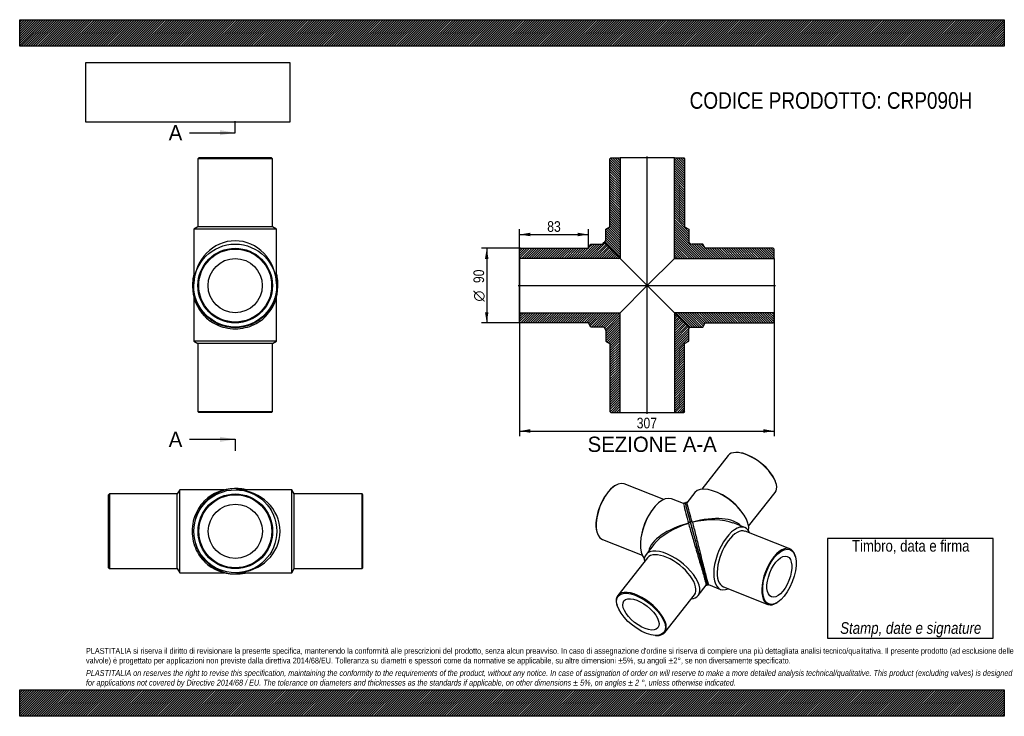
# Model space of a CAD drawing. Header units: millimetres. Extents: x 0 to 1188, y 0 to 840.
import ezdxf
from ezdxf.enums import TextEntityAlignment as Align
from ezdxf.lldxf.tags import DXFTag

# ---------------------------------------------------------------- set-up
doc = ezdxf.new("R2010")
doc.units = ezdxf.units.MM
doc.header["$LTSCALE"] = 4
for name, color, linetype in [('CRP090H', 7, 'Continuous'), ('CRP090H_MIR', 7, 'Continuous'), ('Default', 7, 'Continuous'), ('DV4_Default', 7, 'Continuous')]:
    doc.layers.add(name, color=color, linetype=linetype)
doc.styles.add('SEACAD_Arial_Narrow', font='ARIALN.TTF')
doc.styles.add('SEACAD_Solid_Edge_ANSI', font='seans.ttf')
doc.styles.add('SEACAD_Solid_Edge_ANSI1_Symbols', font='semeca1.ttf')
tags = doc.linetypes.add('CENTER2', pattern=[28.575, 19.05, -3.175, 3.175, -3.175]).pattern_tags.tags
tags[10:11] = [DXFTag(74, 4), DXFTag(75, 0), DXFTag(340, '0'), DXFTag(46, 0.0), DXFTag(50, 0.0), DXFTag(44, 0.0), DXFTag(45, 0.0)]
tags[8:9] = [DXFTag(74, 4), DXFTag(75, 0), DXFTag(340, '0'), DXFTag(46, 0.0), DXFTag(50, 0.0), DXFTag(44, 0.0), DXFTag(45, 0.0)]
tags[6:7] = [DXFTag(74, 4), DXFTag(75, 0), DXFTag(340, '0'), DXFTag(46, 0.0), DXFTag(50, 0.0), DXFTag(44, 0.0), DXFTag(45, 0.0)]
tags[4:5] = [DXFTag(74, 4), DXFTag(75, 0), DXFTag(340, '0'), DXFTag(46, 0.0), DXFTag(50, 0.0), DXFTag(44, 0.0), DXFTag(45, 0.0)]
doc.dimstyles.new('Plastitalia', dxfattribs={"dimtxt": 12.8, "dimasz": 12.8, "dimexe": 6.4, "dimexo": 0, "dimgap": 3.2, "dimtad": 1, "dimdec": 0, "dimtxsty": 'SEACAD_Arial_Narrow', "dimblk1": '_SE_FILLED', "dimblk2": '_SE_FILLED', "dimsah": 1, "dimcen": 6.4, "dimadec": 0, "dimazin": 0, "dimtfac": 0.7, "dimtdec": 1, "dimtmove": 0, "dimatfit": 3, "dimfxl": 1, "dimtolj": 1, "dimarcsym": 0})
picture_1 = doc.add_image_def('image1.jpg', size_in_pixel=(4302, 1260))

# ---------------------------------------------------------------- blocks, each defined once
blk = doc.blocks.new('SE')
at = {"layer": 'CRP090H', "color": 7, "linetype": 'Continuous'}
for p, q in [((210, 506.1), (210, 452.4)), ((310, 452.4), (310, 506.1)), ((310, 452.4), (210, 452.4)), ((210, 452.4), (215, 449.4)), ((305, 449.4), (310, 452.4)), ((305, 449.4), (215, 449.4)), ((215, 449.4), (215, 367.4)), ((305, 367.4), (305, 449.4)), ((215, 367.4), (305, 367.4)), ((215, 367.4), (216, 366.4)), ((304, 366.4), (216, 366.4)), ((304, 366.4), (305, 367.4))]:
    blk.add_line(p, q, dxfattribs=at)
for start, end in [(179.9998, 224.2468), (316.0319, 0.0001)]:
    blk.add_arc((260, 518.4), 51.5, start, end, dxfattribs=at)
for centre, major_axis, start_param, end_param in [((210, 518.4), (1.5, 0), 3.010207, 3.141023), ((310, 518.4), (-1.5, 0), 3.142161, 3.299561)]:
    blk.add_ellipse(centre, major_axis=major_axis, ratio=0.707107, start_param=start_param, end_param=end_param, dxfattribs=at)
for points in [[(208.6, 520.5), (208.6, 519.8), (208.6, 519.2), (208.5, 518.4)], [(311.5, 518.4), (311.5, 519.2), (311.5, 519.9), (311.5, 520.6)]]:
    blk.add_open_spline(points, degree=3, dxfattribs=at)
blk.add_open_spline([(223.2, 482.4), (224.7, 480.8), (226.4, 479.3), (230.9, 475.8), (234, 473.9), (240.6, 470.8), (244.3, 469.5), (251.9, 467.8), (256, 467.3), (264.1, 467.3), (268.1, 467.8), (275.8, 469.5), (279.5, 470.8), (286.1, 473.9), (289.1, 475.8), (293.7, 479.3), (295.5, 480.9), (297.1, 482.6)], degree=3, knots=[0.2696295, 0.2696295, 0.2696295, 0.2696295, 0.3125, 0.3125, 0.375, 0.375, 0.4375, 0.4375, 0.5, 0.5, 0.5625, 0.5625, 0.625, 0.625, 0.6875, 0.6875, 0.7320746, 0.7320746, 0.7320746, 0.7320746], dxfattribs=at)
at = {"layer": 'CRP090H_MIR', "color": 7, "linetype": 'Continuous'}
for p, q in [((216, 673.4), (215, 672.4)), ((305, 672.4), (215, 672.4)), ((215, 672.4), (215, 590.4)), ((304, 673.4), (216, 673.4)), ((305, 672.4), (304, 673.4)), ((305, 590.4), (305, 672.4)), ((215, 590.4), (210, 587.4)), ((310, 587.4), (210, 587.4)), ((210, 587.4), (210, 523.7)), ((305, 590.4), (215, 590.4)), ((310, 587.4), (305, 590.4)), ((310, 523.7), (310, 587.4)), ((210.1, 521.6), (210.1, 521.6)), ((210.1, 521.6), (210.1, 521.5)), ((310, 521.6), (310, 521.6)), ((310, 521.5), (310, 521.6))]:
    blk.add_line(p, q, dxfattribs=at)
for radius in [50, 45, 44, 32.7]:
    blk.add_circle((260, 519.4), radius, dxfattribs=at)
for centre, radius, start, end in [((259.6, 523.5), 49.5, 179.7737, 182.1334), ((260.5, 523.5), 49.5, 357.8668, 0.2255), ((260, 520.5), 51.5, 180.0013, 359.9987)]:
    blk.add_arc(centre, radius, start, end, dxfattribs=at)
for centre, major_axis, ratio, start_param, end_param in [((260, 519.4), (0, -54), 0.925926, 1.611594, 4.671591), ((210, 520.5), (1.5, 0), 0.707107, 1.541946, 3.142164), ((310, 520.5), (-1.5, 0), 0.707107, 3.141021, 4.741239)]:
    blk.add_ellipse(centre, major_axis=major_axis, ratio=ratio, start_param=start_param, end_param=end_param, dxfattribs=at)
for points, knots in [([(210, 533.1), (209.8, 531.9), (208.9, 527.7), (208.6, 523.8), (208.5, 520.5)], [0.91071476, 0.91071476, 0.91071476, 0.91071476, 0.93547315, 1, 1, 1, 1]), ([(311.5, 520.5), (311.5, 522.3), (311.4, 525.6), (310.8, 529.9), (310.2, 532.5), (310.1, 533.1)], [0, 0, 0, 0, 0.03425524, 0.07575885, 0.08901641, 0.08901641, 0.08901641, 0.08901641])]:
    blk.add_open_spline(points, degree=3, knots=knots, dxfattribs=at)
blk = doc.blocks.new('SE1')
at = {"layer": 'CRP090H', "color": 7, "linetype": 'Continuous'}
for p, q in [((108.2, 268.1), (107.2, 267.1)), ((107.2, 179.1), (107.2, 267.1)), ((108.2, 268.1), (108.2, 178.1)), ((190.2, 268.1), (108.2, 268.1)), ((193.2, 273.1), (190.2, 268.1)), ((190.2, 178.1), (190.2, 268.1)), ((193.2, 173.1), (193.2, 273.1)), ((246.8, 273.1), (193.2, 273.1)), ((107.2, 179.1), (108.2, 178.1)), ((108.2, 178.1), (190.2, 178.1)), ((190.2, 178.1), (193.2, 173.1)), ((193.2, 173.1), (246.8, 173.1))]:
    blk.add_line(p, q, dxfattribs=at)
for start, end in [(89.9998, 134.2468), (226.0319, 270.0001)]:
    blk.add_arc((259.1, 223.1), 51.5, start, end, dxfattribs=at)
for centre, major_axis, start_param, end_param in [((259.1, 273.1), (0, -1.5), 3.010207, 3.141023), ((259.1, 173.1), (0, 1.5), 3.142161, 3.299561)]:
    blk.add_ellipse(centre, major_axis=major_axis, ratio=0.707107, start_param=start_param, end_param=end_param, dxfattribs=at)
for points in [[(261.3, 274.6), (260.6, 274.6), (259.9, 274.6), (259.1, 274.6)], [(259.1, 171.6), (259.9, 171.7), (260.6, 171.7), (261.3, 171.7)]]:
    blk.add_open_spline(points, degree=3, dxfattribs=at)
blk.add_open_spline([(223.2, 260), (221.6, 258.5), (220.1, 256.8), (216.6, 252.2), (214.7, 249.2), (211.6, 242.6), (210.3, 238.9), (208.5, 231.3), (208.1, 227.2), (208.1, 219.1), (208.5, 215.1), (210.3, 207.4), (211.5, 203.7), (214.7, 197.1), (216.6, 194.1), (220.1, 189.5), (221.7, 187.7), (223.4, 186.1)], degree=3, knots=[0.2696295, 0.2696295, 0.2696295, 0.2696295, 0.3125, 0.3125, 0.375, 0.375, 0.4375, 0.4375, 0.5, 0.5, 0.5625, 0.5625, 0.625, 0.625, 0.6875, 0.6875, 0.7320746, 0.7320746, 0.7320746, 0.7320746], dxfattribs=at)
at = {"layer": 'CRP090H_MIR', "color": 7, "linetype": 'Continuous'}
for p, q in [((262.3, 273.1), (262.2, 273.1)), ((262.4, 273.1), (262.3, 273.1)), ((328.2, 273.1), (264.4, 273.1)), ((328.2, 173.1), (328.2, 273.1)), ((331.2, 268.1), (328.2, 273.1)), ((331.2, 178.1), (331.2, 268.1)), ((413.2, 268.1), (331.2, 268.1)), ((413.2, 178.1), (413.2, 268.1)), ((414.2, 267.1), (413.2, 268.1)), ((414.2, 179.1), (414.2, 267.1)), ((413.2, 178.1), (414.2, 179.1)), ((262.2, 173.2), (262.3, 173.2)), ((262.3, 173.2), (262.4, 173.2)), ((264.4, 173.1), (328.2, 173.1)), ((328.2, 173.1), (331.2, 178.1)), ((331.2, 178.1), (413.2, 178.1))]:
    blk.add_line(p, q, dxfattribs=at)
for radius in [50, 45, 44, 32.7]:
    blk.add_circle((260.2, 223.1), radius, dxfattribs=at)
for centre, radius, start, end in [((261.3, 223.1), 51.5, 90.0013, 269.9987), ((264.2, 223.6), 49.5, 89.7737, 92.1334), ((264.2, 222.7), 49.5, 267.8668, 270.2255)]:
    blk.add_arc(centre, radius, start, end, dxfattribs=at)
for centre, major_axis, ratio, start_param, end_param in [((261.3, 273.1), (0, -1.5), 0.707107, 1.541946, 3.142164), ((260.2, 223.1), (-54, 0), 0.925926, 1.611594, 4.671591), ((261.3, 173.1), (0, 1.5), 0.707107, 3.141021, 4.741239)]:
    blk.add_ellipse(centre, major_axis=major_axis, ratio=ratio, start_param=start_param, end_param=end_param, dxfattribs=at)
for points, knots in [([(273.8, 273.1), (272.6, 273.4), (268.4, 274.3), (264.6, 274.6), (261.3, 274.6)], [0.91071476, 0.91071476, 0.91071476, 0.91071476, 0.93547315, 1, 1, 1, 1]), ([(261.3, 171.6), (263, 171.7), (266.4, 171.8), (270.6, 172.4), (273.2, 173), (273.8, 173.1)], [0, 0, 0, 0, 0.03425524, 0.07575885, 0.08901641, 0.08901641, 0.08901641, 0.08901641])]:
    blk.add_open_spline(points, degree=3, knots=knots, dxfattribs=at)
blk = doc.blocks.new('SE2')
at = {"layer": 'CRP090H', "color": 7, "linetype": 'Continuous'}
for p, q in [((718.5, 278.3), (717.8, 277.8)), ((777.2, 261.5), (729.3, 280.2)), ((800.9, 256.5), (786.4, 262.2)), ((762.1, 247.3), (761.1, 245.8)), ((807, 232.8), (807, 232.7)), ((696.2, 222.7), (696.5, 221.9)), ((749.8, 216.9), (749.5, 215.1)), ((703, 213.2), (751, 194.4)), ((765.1, 207.2), (755.7, 195.2)), ((757.6, 191.1), (721.8, 145.8)), ((818.5, 145.7), (828.2, 158)), ((778.3, 101.1), (814.1, 146.5)), ((720.5, 135.1), (720.7, 134.2)), ((767.3, 97.5), (768.1, 97.4))]:
    blk.add_line(p, q, dxfattribs=at)
for centre, radius, start, end in [((1326.4, 378.2), 539.4, 193.0348, 195.6314), ((4571.6, 1241), 3895, 194.6447, 194.9921), ((29500.9, 7982.3), 29719.6, 195.11362, 195.20222), ((5500.2, 1446.7), 4844.9, 195.2409, 195.3692), ((489.3, 72.1), 351.2, 14.4817, 15.1812)]:
    blk.add_arc(centre, radius, start, end, dxfattribs=at)
for centre, major_axis, ratio, start_param, end_param in [((716.1, 246.7), (-13.1, -33.5), 0.47604, 3.141593, 6.283185), ((715.5, 247), (12.8, 32.8), 0.47604, 0.571993, 2.569599), ((771.8, 224.9), (-14.6, -37.2), 0.47604, 3.141593, 6.061157), ((769.9, 225.7), (-13.1, -33.5), 0.47604, 4.266394, 5.158384), ((816.4, 207.5), (8.5, -31.4), 0.001558, 3.140438, 4.142502), ((816.4, 207.5), (57.3, 13.3), 0.456086, 1.629097, 2.953074), ((816.4, 207.5), (56.2, 17.4), 0.456121, 1.596264, 2.555221), ((808.1, 233.1), (1.16, 0.31), 0.671516, 0.002303, 3.172746), ((816.4, 207.5), (-8.5, 31.4), 0.001558, 1.000909, 3.142747), ((787.1, 170.4), (31.4, -24.8), 0.473626, 0, 3.592619), ((785.8, 168.8), (28.3, -22.3), 0.473626, 0, 3.141593), ((750, 123.4), (-28.3, 22.3), 0.473626, 0, 0.567788), ((750, 123.4), (-28.3, 22.3), 0.473626, 2.573805, 6.283185), ((787.1, 170.4), (31.4, -24.8), 0.473626, 5.832158, 6.283185)]:
    blk.add_ellipse(centre, major_axis=major_axis, ratio=ratio, start_param=start_param, end_param=end_param, dxfattribs=at)
for major_axis in [(27.6, -21.8), (20.5, -16.2)]:
    blk.add_ellipse((749.6, 122.9), major_axis=major_axis, ratio=0.473626, dxfattribs=at)
for points, degree, knots in [([(803.2, 256.2), (803.1, 256.3), (803.1, 256.4), (803, 256.7), (802.8, 256.9), (802.6, 257), (802.5, 257.1), (802.3, 257.1), (802.1, 257.2), (801.7, 257.2), (801.4, 257.1), (801.1, 256.9), (801, 256.6), (800.9, 256.5), (800.9, 256.5)], 3, [0.0952359, 0.0952359, 0.0952359, 0.0952359, 0.3690203, 0.5388614, 0.6812741, 0.7127623, 0.74245, 0.7727516, 0.8062347, 0.8447098, 0.9012017, 0.9396932, 0.9825553, 1, 1, 1, 1]), ([(807, 232.7), (808.2, 228.2), (809.6, 223.1), (812, 215), (812.8, 212.2), (814.5, 206.4), (815.4, 203.4), (817.2, 197.3), (818.1, 194.2), (819.9, 188), (820.9, 184.9), (822.7, 178.8), (823.5, 175.9), (825.1, 170.4), (825.8, 168), (826.9, 163.8), (827.4, 162), (828, 159.5), (828.2, 158.7), (828.2, 158.1), (828.2, 158), (828.2, 157.9)], 3, [0, 0, 0, 0, 0.125, 0.125, 0.1875, 0.1875, 0.25, 0.25, 0.3125, 0.3125, 0.375, 0.375, 0.4375, 0.4375, 0.5, 0.5, 0.5625, 0.5625, 0.625, 0.625, 0.6531958, 0.6531958, 0.6531958, 0.6531958]), ([(821.3, 189), (821.9, 186.8), (822.5, 184.7), (823.1, 182.6), (823.6, 180.5), (824.2, 178.5), (824.7, 176.7), (825.2, 174.8), (825.6, 173.1)], 2, [0, 0, 0, 0.25, 0.25, 0.5, 0.5, 0.75, 0.75, 1, 1, 1]), ([(828.2, 157.9), (828.3, 157.9), (828.5, 157.9), (828.8, 158.1), (829, 158.2), (829.2, 158.4), (829.3, 158.6), (829.4, 158.8), (829.4, 159), (829.4, 159.3), (829.4, 159.5), (829.3, 159.7)], 3, [0, 0, 0, 0, 0.054975, 0.094715, 0.12964, 0.163727, 0.200132, 0.313854, 0.43783, 0.636859, 1, 1, 1, 1])]:
    blk.add_open_spline(points, degree=degree, knots=knots, dxfattribs=at)
at = {"layer": 'CRP090H_MIR', "color": 7, "linetype": 'Continuous'}
for p, q in [((854.9, 314.4), (822.9, 273.9)), ((865.9, 318.1), (865, 318.1)), ((912.7, 280.5), (912.5, 281.3)), ((814.7, 269.9), (805, 257.6)), ((844.3, 268.6), (842.7, 269.4)), ((879.4, 229.3), (911.4, 269.8)), ((870.5, 247.4), (869.4, 248.9)), ((811.6, 234), (811.6, 233.9)), ((874.8, 227.6), (860.8, 233.1)), ((929.1, 202), (875.4, 223.1)), ((935.8, 192.5), (935.6, 193.3)), ((831.1, 158.8), (845.7, 153.1)), ((849.1, 156), (902.8, 135)), ((913.6, 137), (914.3, 137.4))]:
    blk.add_line(p, q, dxfattribs=at)
for centre, radius, start, end in [((4673.1, 1268.6), 4000.2, 194.6625, 194.9979), ((-505.9, -123.2), 1365, 15.173, 16.1989), ((29505.2, 7983.5), 29724.1, 195.11362, 195.20221), ((5508.6, 1449), 4853.7, 195.2411, 195.3691), ((913.2, 184.6), 87.5, 194.5631, 196.3574), ((913.2, 184.6), 87.5, 196.3574, 196.7092)]:
    blk.add_arc(centre, radius, start, end, dxfattribs=at)
for centre, major_axis, ratio, start_param, end_param in [((883.2, 292.1), (28.3, -22.3), 0.473626, 0, 3.141593), ((883.6, 292.7), (-27.6, 21.8), 0.473626, 3.70938, 5.715398), ((846.1, 245.1), (31.4, -24.8), 0.473626, 0.217543, 3.141593), ((847.4, 246.8), (28.3, -22.3), 0.473626, 1.111309, 2.030283), ((816.4, 207.5), (-56.2, -17.4), 0.456121, 3.329598, 4.656261), ((816.4, 207.5), (-57.3, -13.3), 0.456086, 3.727827, 4.689093), ((810.4, 233.7), (1.16, 0.31), 0.671516, -0.026547, 3.143896), ((860.3, 190.3), (14.6, 37.2), 0.47604, 0, 3.592619), ((862.2, 189.5), (13.1, 33.5), 0.47604, 0, 3.141593), ((860.3, 190.3), (14.6, 37.2), 0.47604, 5.832158, 6.283185), ((916, 168.5), (-13.1, -33.5), 0.47604, 2.569599, 6.283185), ((916, 168.5), (-13.1, -33.5), 0.47604, 0, 0.571993)]:
    blk.add_ellipse(centre, major_axis=major_axis, ratio=ratio, start_param=start_param, end_param=end_param, dxfattribs=at)
for major_axis in [(12.8, 32.8), (9.5, 24.4)]:
    blk.add_ellipse((916.6, 168.3), major_axis=major_axis, ratio=0.47604, dxfattribs=at)
for points, knots in [([(805, 257.6), (805, 257.6), (804.8, 257.7), (804.6, 257.8), (804.2, 257.8), (803.9, 257.8), (803.6, 257.6), (803.4, 257.4), (803.3, 257.3), (803.2, 257.1), (803.1, 256.9), (803.1, 256.6), (803.1, 256.3), (803.2, 256.2), (803.2, 256.2)], [0, 0, 0, 0, 0.020772, 0.069027, 0.111984, 0.173766, 0.216677, 0.253884, 0.287643, 0.321023, 0.356653, 0.601906, 0.918515, 1, 1, 1, 1]), ([(811.6, 233.9), (812.9, 229.4), (814.2, 224.4), (816.3, 216.2), (817, 213.3), (818.4, 207.5), (819.2, 204.4), (820.7, 198.3), (821.5, 195.1), (823, 188.8), (823.8, 185.7), (825.3, 179.5), (826.1, 176.6), (827.5, 171.1), (828.1, 168.6), (829.3, 164.4), (829.8, 162.7), (830.5, 160.2), (830.8, 159.4), (831.1, 158.9), (831.1, 158.8), (831.2, 158.7)], [0, 0, 0, 0, 0.125, 0.125, 0.1875, 0.1875, 0.25, 0.25, 0.3125, 0.3125, 0.375, 0.375, 0.4375, 0.4375, 0.5, 0.5, 0.5625, 0.5625, 0.625, 0.625, 0.6525337, 0.6525337, 0.6525337, 0.6525337]), ([(821.3, 189), (822.1, 186.1), (822.9, 183.2), (824.3, 177.9), (825, 175.4), (825.6, 173.1)], [0, 0, 0, 0, 0.5, 0.5, 1, 1, 1, 1]), ([(829.3, 159.8), (829.3, 159.8), (829.4, 159.5), (829.5, 159.3), (829.6, 159.1), (829.6, 159), (829.8, 158.9), (829.9, 158.8), (830, 158.7), (830.3, 158.6), (830.5, 158.5), (830.8, 158.6), (831.1, 158.7), (831.2, 158.7), (831.2, 158.8)], [0, 0, 0, 0, 0.025166, 0.535887, 0.65236, 0.745635, 0.782729, 0.814848, 0.844093, 0.873426, 0.907374, 0.954492, 0.982867, 1, 1, 1, 1])]:
    blk.add_open_spline(points, degree=3, knots=knots, dxfattribs=at)
blk = doc.blocks.new('SE4')
at = {"color": 7, "linetype": 'Continuous', "style": 'SEACAD_Solid_Edge_ANSI'}
blk.add_text('A', height=18.4, dxfattribs=at).set_placement((179.8, 712.9), align=Align.TOP_LEFT)
blk = doc.blocks.new('SE5')
at = {"color": 7, "linetype": 'Continuous', "style": 'SEACAD_Solid_Edge_ANSI'}
blk.add_text('A', height=18.4, dxfattribs=at).set_placement((179.8, 343.2), align=Align.TOP_LEFT)
blk = doc.blocks.new('SEANNOT_GROUP')
at = {"linetype": 'Continuous'}
blk.add_hatch(color=7, dxfattribs=at).paths.add_polyline_path([(241.6, 700.6), (260, 703.7), (241.6, 706.8)])
at = {"color": 7, "linetype": 'Continuous'}
blk.add_lwpolyline([(204.8, 703.7), (260, 703.7)], dxfattribs=at)
blk = doc.blocks.new('SEANNOT_GROUP1')
at = {"linetype": 'Continuous'}
blk.add_hatch(color=7, dxfattribs=at).paths.add_polyline_path([(241.6, 330.9), (260, 334), (241.6, 337.1)])
at = {"color": 7, "linetype": 'Continuous'}
blk.add_lwpolyline([(204.8, 334), (260, 334)], dxfattribs=at)
blk = doc.blocks.new('SE3')
at = {"layer": 'Default', "color": 7, "linetype": 'CENTER2'}
for p, q in [((260, 703.7), (260, 717.5)), ((260, 334), (260, 320.2))]:
    blk.add_line(p, q, dxfattribs=at)
at = {"layer": 'Default', "color": 7, "linetype": 'CENTER2', "const_width": 0.0001}
blk.add_lwpolyline([(260, 703.7), (260, 334)], dxfattribs=at)
at = {"layer": 'Default'}
for name in ['SE4', 'SEANNOT_GROUP', 'SE5', 'SEANNOT_GROUP1']:
    blk.add_blockref(name, (0, 0), dxfattribs=at)
blk = doc.blocks.new('SE6')
at = {"layer": 'CRP090H', "linetype": 'Continuous'}
h = blk.add_hatch(dxfattribs=at)
h.set_pattern_fill('LINE', scale=0.62992, angle=45, style=0)
edge = h.paths.add_edge_path()
edge.add_line((686.2, 564.4), (604.2, 564.4))
edge.add_line((604.2, 564.4), (603.2, 563.4))
edge.add_line((603.2, 563.4), (603.2, 552.1))
edge.add_line((603.2, 552.1), (724.5, 552.1))
edge.add_line((724.5, 552.1), (706, 570.6))
edge.add_spline(control_points=[(706, 570.6), (705.9, 570.7), (705.8, 570.8), (705.5, 570.9), (705.4, 571), (704.9, 571.1), (704.6, 571), (704.2, 570.8), (704.1, 570.8), (703.8, 570.6), (703.7, 570.4), (703.5, 570.1), (703.4, 569.7), (703.5, 569.4)], knot_values=[0, 0, 0, 0, 0.125, 0.125, 0.25, 0.25, 0.5, 0.5, 0.625, 0.625, 0.75, 0.75, 1, 1, 1, 1], degree=3, periodic=0)
edge.add_arc((703.2, 573.4), 4, 270, 273.8879, ccw=False)
edge.add_line((703.2, 569.4), (689.2, 569.4))
edge.add_line((689.2, 569.4), (686.2, 564.4))
h = blk.add_hatch(dxfattribs=at)
h.set_pattern_fill('LINE', scale=0.62992, angle=45, style=0)
edge = h.paths.add_edge_path()
edge.add_line((686.2, 474.4), (689.2, 469.4))
edge.add_line((689.2, 469.4), (703.2, 469.4))
edge.add_arc((703.2, 465.4), 4, 0, 90, ccw=False)
edge.add_line((707.2, 465.4), (707.2, 452.4))
edge.add_line((707.2, 452.4), (712.2, 449.4))
edge.add_line((712.2, 449.4), (712.2, 367.4))
edge.add_line((712.2, 367.4), (713.2, 366.4))
edge.add_line((713.2, 366.4), (724.5, 366.4))
edge.add_line((724.5, 366.4), (724.5, 486.7))
edge.add_line((724.5, 486.7), (603.2, 486.7))
edge.add_line((603.2, 486.7), (603.2, 475.4))
edge.add_line((603.2, 475.4), (604.2, 474.4))
edge.add_line((604.2, 474.4), (686.2, 474.4))
h = blk.add_hatch(dxfattribs=at)
h.set_pattern_fill('LINE', scale=0.62992, angle=45, style=0)
edge = h.paths.add_edge_path()
edge.add_line((802.2, 367.4), (802.2, 449.4))
edge.add_line((802.2, 449.4), (807.2, 452.4))
edge.add_line((807.2, 452.4), (807.2, 467.3))
edge.add_spline(control_points=[(807.2, 467.3), (807.9, 468), (807.7, 468.9), (807.2, 469.4)], knot_values=[0, 0, 0, 0, 0.25, 0.25, 0.25, 0.25], weights=[0.5, 0.5, 0.666667, 1], degree=3, periodic=0)
edge.add_line((807.2, 469.4), (789.9, 486.7))
edge.add_line((789.9, 486.7), (789.9, 366.4))
edge.add_line((789.9, 366.4), (801.2, 366.4))
edge.add_line((801.2, 366.4), (802.2, 367.4))
at = {"layer": 'CRP090H_MIR', "linetype": 'Continuous'}
h = blk.add_hatch(dxfattribs=at)
h.set_pattern_fill('LINE', scale=0.62992, angle=135, style=0)
edge = h.paths.add_edge_path()
edge.add_line((707.2, 587.4), (707.2, 573.4))
edge.add_arc((703.2, 573.4), 4, 356.1121, 360, ccw=False)
edge.add_spline(control_points=[(707.2, 573.2), (707, 573.2), (706.9, 573.2), (706.6, 573.1), (706.4, 573), (706.2, 572.9), (706.1, 572.8), (705.9, 572.6), (705.8, 572.4), (705.6, 572), (705.5, 571.7), (705.6, 571.3), (705.7, 571.1), (705.8, 570.8), (705.9, 570.7), (706, 570.6)], knot_values=[0, 0, 0, 0, 0.125, 0.125, 0.25, 0.25, 0.375, 0.375, 0.5, 0.5, 0.75, 0.75, 0.875, 0.875, 1, 1, 1, 1], degree=3, periodic=0)
edge.add_line((706, 570.6), (724.5, 552.1))
edge.add_line((724.5, 552.1), (724.5, 673.4))
edge.add_line((724.5, 673.4), (713.2, 673.4))
edge.add_line((713.2, 673.4), (712.2, 672.4))
edge.add_line((712.2, 672.4), (712.2, 590.4))
edge.add_line((712.2, 590.4), (707.2, 587.4))
h = blk.add_hatch(dxfattribs=at)
h.set_pattern_fill('LINE', scale=0.629921, angle=135, style=0)
edge = h.paths.add_edge_path()
edge.add_line((802.2, 672.4), (801.2, 673.4))
edge.add_line((801.2, 673.4), (789.9, 673.4))
edge.add_line((789.9, 673.4), (789.9, 552.1))
edge.add_line((789.9, 552.1), (910.2, 552.1))
edge.add_line((910.2, 552.1), (910.2, 563.4))
edge.add_line((910.2, 563.4), (909.2, 564.4))
edge.add_line((909.2, 564.4), (827.2, 564.4))
edge.add_line((827.2, 564.4), (824.2, 569.4))
edge.add_line((824.2, 569.4), (811.2, 569.4))
edge.add_arc((811.2, 573.4), 4, 180, 270, ccw=False)
edge.add_line((807.2, 573.4), (807.2, 587.4))
edge.add_line((807.2, 587.4), (802.2, 590.4))
edge.add_line((802.2, 590.4), (802.2, 672.4))
h = blk.add_hatch(dxfattribs=at)
h.set_pattern_fill('LINE', scale=0.629921, angle=135, style=0)
edge = h.paths.add_edge_path()
edge.add_line((827.2, 474.4), (909.2, 474.4))
edge.add_line((909.2, 474.4), (910.2, 475.4))
edge.add_line((910.2, 475.4), (910.2, 486.7))
edge.add_line((910.2, 486.7), (789.9, 486.7))
edge.add_line((789.9, 486.7), (807.2, 469.4))
edge.add_spline(control_points=[(807.2, 469.4), (807.7, 468.9), (808.6, 468.7), (809.3, 469.4)], knot_values=[0, 0, 0, 0, 0.25, 0.25, 0.25, 0.25], weights=[1, 0.666667, 0.5, 0.5], degree=3, periodic=0)
edge.add_line((809.3, 469.4), (824.2, 469.4))
edge.add_line((824.2, 469.4), (827.2, 474.4))
at = {"layer": 'CRP090H', "color": 7, "linetype": 'Continuous'}
for p, q in [((706, 570.6), (724.5, 552.1)), ((603.2, 563.4), (604.2, 564.4)), ((603.2, 552.1), (603.2, 563.4)), ((604.2, 564.4), (686.2, 564.4)), ((686.2, 564.4), (689.2, 569.4)), ((689.2, 569.4), (703.2, 569.4)), ((603.2, 486.7), (603.2, 552.1)), ((724.5, 552.1), (603.2, 552.1)), ((757.2, 519.4), (724.5, 552.1)), ((724.5, 486.7), (757.2, 519.4)), ((757.2, 519.4), (789.9, 486.7)), ((603.2, 475.4), (603.2, 486.7)), ((603.2, 486.7), (724.5, 486.7)), ((604.2, 474.4), (603.2, 475.4)), ((724.5, 366.4), (724.5, 486.7)), ((789.9, 486.7), (789.9, 366.4)), ((789.9, 486.7), (807.2, 469.4)), ((686.2, 474.4), (604.2, 474.4)), ((689.2, 469.4), (686.2, 474.4)), ((703.2, 469.4), (689.2, 469.4)), ((707.2, 465.4), (707.2, 452.4)), ((807.2, 452.4), (807.2, 467.3)), ((707.2, 452.4), (712.2, 449.4)), ((802.2, 449.4), (807.2, 452.4)), ((712.2, 449.4), (712.2, 367.4)), ((802.2, 367.4), (802.2, 449.4)), ((713.2, 366.4), (712.2, 367.4)), ((713.2, 366.4), (724.5, 366.4)), ((724.5, 366.4), (789.9, 366.4)), ((789.9, 366.4), (801.2, 366.4)), ((802.2, 367.4), (801.2, 366.4))]:
    blk.add_line(p, q, dxfattribs=at)
for centre, start, end in [((703.2, 573.4), 270, 273.8879), ((703.2, 465.4), 0, 90)]:
    blk.add_arc(centre, 4, start, end, dxfattribs=at)
blk.add_open_spline([(706, 570.6), (705.9, 570.7), (705.8, 570.8), (705.5, 570.9), (705.4, 571), (704.9, 571.1), (704.6, 571), (704.2, 570.8), (704.1, 570.8), (703.8, 570.6), (703.7, 570.4), (703.5, 570.1), (703.4, 569.7), (703.5, 569.4)], degree=3, knots=[0, 0, 0, 0, 0.125, 0.125, 0.25, 0.25, 0.5, 0.5, 0.625, 0.625, 0.75, 0.75, 1, 1, 1, 1], dxfattribs=at)
blk.add_open_spline([(705.6, 570.9), (705.6, 570.9), (705.5, 570.9), (705.5, 570.9)], degree=3, dxfattribs=at)
blk.add_rational_spline([(807.2, 467.3), (807.9, 468), (807.7, 468.9), (807.2, 469.4)], [0.5, 0.500000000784, 0.666666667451, 1], degree=3, dxfattribs=at)
at = {"layer": 'CRP090H_MIR', "color": 7, "linetype": 'Continuous'}
for p, q in [((712.2, 672.4), (713.2, 673.4)), ((712.2, 590.4), (712.2, 672.4)), ((713.2, 673.4), (724.5, 673.4)), ((789.9, 673.4), (724.5, 673.4)), ((724.5, 673.4), (724.5, 552.1)), ((789.9, 673.4), (801.2, 673.4)), ((789.9, 552.1), (789.9, 673.4)), ((801.2, 673.4), (802.2, 672.4)), ((802.2, 672.4), (802.2, 590.4)), ((707.2, 587.4), (712.2, 590.4)), ((707.2, 573.4), (707.2, 587.4)), ((802.2, 590.4), (807.2, 587.4)), ((807.2, 587.4), (807.2, 573.4)), ((724.5, 552.1), (706, 570.6)), ((824.2, 569.4), (811.2, 569.4)), ((827.2, 564.4), (824.2, 569.4)), ((909.2, 564.4), (827.2, 564.4)), ((909.2, 564.4), (910.2, 563.4)), ((910.2, 552.1), (910.2, 563.4)), ((757.2, 519.4), (724.5, 552.1)), ((789.9, 552.1), (757.2, 519.4)), ((789.9, 552.1), (910.2, 552.1)), ((910.2, 552.1), (910.2, 486.7)), ((757.2, 519.4), (789.9, 486.7)), ((910.2, 486.7), (789.9, 486.7)), ((807.2, 469.4), (789.9, 486.7)), ((910.2, 475.4), (909.2, 474.4)), ((910.2, 475.4), (910.2, 486.7)), ((809.3, 469.4), (824.2, 469.4)), ((824.2, 469.4), (827.2, 474.4)), ((827.2, 474.4), (909.2, 474.4))]:
    blk.add_line(p, q, dxfattribs=at)
for centre, start, end in [((703.2, 573.4), 356.1121, 0), ((811.2, 573.4), 180, 270)]:
    blk.add_arc(centre, 4, start, end, dxfattribs=at)
blk.add_open_spline([(707.2, 573.2), (707, 573.2), (706.9, 573.2), (706.6, 573.1), (706.4, 573), (706.2, 572.9), (706.1, 572.8), (705.9, 572.6), (705.8, 572.4), (705.6, 572), (705.5, 571.7), (705.6, 571.3), (705.7, 571.1), (705.8, 570.8), (705.9, 570.7), (706, 570.6)], degree=3, knots=[0, 0, 0, 0, 0.125, 0.125, 0.25, 0.25, 0.375, 0.375, 0.5, 0.5, 0.75, 0.75, 0.875, 0.875, 1, 1, 1, 1], dxfattribs=at)
blk.add_rational_spline([(807.2, 469.4), (807.7, 468.9), (808.6, 468.7), (809.3, 469.4)], [1, 0.666666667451, 0.500000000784, 0.5], degree=3, dxfattribs=at)
at = {"layer": 'DV4_Default', "color": 7, "linetype": 'CENTER2'}
for p, q in [((757.2, 364.7), (757.2, 675.2)), ((601.4, 519.4), (911.9, 519.4))]:
    blk.add_line(p, q, dxfattribs=at)
blk = doc.blocks.new('GDimGGroup')
at = {"layer": 'Default', "linetype": 'Continuous'}
for points in [[(561.4, 551.6), (565.6, 551.6), (563.5, 564.4)], [(561.4, 487.2), (563.5, 474.4), (565.6, 487.2)]]:
    blk.add_hatch(color=7, dxfattribs=at).paths.add_polyline_path(points)
at = {"layer": 'Default', "color": 7, "linetype": 'Continuous'}
for p, q in [((604.2, 564.4), (557.1, 564.4)), ((563.5, 564.4), (563.5, 474.4)), ((604.2, 474.4), (557.1, 474.4))]:
    blk.add_line(p, q, dxfattribs=at)
for s, style, p in [('90', 'SEACAD_Arial_Narrow', (547.5, 522.4)), ('O', 'SEACAD_Solid_Edge_ANSI1_Symbols', (547.5, 500.1))]:
    blk.add_text(s, height=12.8, rotation=90, dxfattribs=dict(at, style=style)).set_placement(p, align=Align.TOP_LEFT)
blk = doc.blocks.new('DMBLK35')
at = {"layer": 'Default', "linetype": 'Continuous'}
for points in [[(616, 583.1), (603.2, 581), (616, 578.9)], [(673.4, 583.1), (673.4, 578.9), (686.2, 581)]]:
    blk.add_hatch(color=7, dxfattribs=at).paths.add_polyline_path(points)
at = {"layer": 'Default', "color": 7, "linetype": 'Continuous'}
for p, q in [((603.2, 563.4), (603.2, 587.4)), ((686.2, 564.4), (686.2, 587.4)), ((603.2, 581), (686.2, 581))]:
    blk.add_line(p, q, dxfattribs=at)
at = {"layer": 'Default', "color": 7, "linetype": 'Continuous', "style": 'SEACAD_Arial_Narrow'}
blk.add_text('83', height=12.8, dxfattribs=at).set_placement((636.5, 597), align=Align.TOP_LEFT)
blk = doc.blocks.new('_SE_FILLED')
at = {"color": 0}
blk.add_line((0, 0), (-1, 0), dxfattribs=at)
blk.add_solid([(0, 0), (-1, -0.1665), (-1, 0.1665), (0, 0)], dxfattribs=at)
blk = doc.blocks.new('DMBLK36')
at = {"layer": 'Default', "linetype": 'Continuous'}
for points in [[(616, 341.9), (616, 346.2), (603.2, 344)], [(897.4, 341.9), (910.2, 344), (897.4, 346.2)]]:
    blk.add_hatch(color=7, dxfattribs=at).paths.add_polyline_path(points)
at = {"layer": 'Default', "color": 7, "linetype": 'Continuous'}
for p, q in [((603.2, 552.1), (603.2, 337.6)), ((910.2, 552.1), (910.2, 337.6)), ((603.2, 344), (910.2, 344))]:
    blk.add_line(p, q, dxfattribs=at)
at = {"layer": 'Default', "color": 7, "linetype": 'Continuous', "style": 'SEACAD_Arial_Narrow'}
blk.add_text('307', height=12.8, dxfattribs=at).set_placement((744.5, 360), align=Align.TOP_LEFT)

msp = doc.modelspace()

# ---------------------------------------------------------------- hatches: boundary and pattern name
at = {"layer": 'Default', "linetype": 'Continuous'}
h = msp.add_hatch(dxfattribs=at)
h.set_pattern_fill('LINE', scale=0.629921, angle=45, style=0)
h.paths.add_polyline_path([(1188, 808), (1188, 840), (0, 840), (0, 808)])
for points in [[(1188, 808), (1188, 840), (0, 840), (0, 808)], [(1188, 0), (1188, 32), (0, 32), (0, 0)]]:
    msp.add_hatch(color=7, dxfattribs=at).paths.add_polyline_path(points)
h = msp.add_hatch(dxfattribs=at)
h.set_pattern_fill('LINE', scale=0.629921, angle=45, style=0)
h.paths.add_polyline_path([(1188, 0), (1188, 32), (0, 32), (0, 0)])

# ---------------------------------------------------------------- linework, layer by layer
at = {"layer": 'Default', "color": 7, "linetype": 'Continuous'}
for p, q in [((0, 840), (1188, 840)), ((0, 808), (0, 840)), ((1188, 840), (1188, 808)), ((1188, 808), (0, 808)), ((1174.5, 214.3), (974.5, 214.3)), ((974.5, 214.3), (974.5, 94.3)), ((1174.5, 94.3), (1174.5, 214.3)), ((974.5, 94.3), (1174.5, 94.3)), ((0, 32), (1188, 32)), ((0, 0), (0, 32)), ((1188, 32), (1188, 0)), ((1188, 0), (0, 0))]:
    msp.add_line(p, q, dxfattribs=at)

# ---------------------------------------------------------------- block references
at = {"layer": 'Default'}
for name in ['SE3', 'SE', 'SE6', 'GDimGGroup', 'SE2', 'SE1']:
    msp.add_blockref(name, (0, 0), dxfattribs=at)

# ---------------------------------------------------------------- texts
at = {"layer": 'Default', "color": 7, "linetype": 'Continuous', "style": 'SEACAD_Solid_Edge_ANSI'}
msp.add_text('SEZIONE A-A', height=18.4, dxfattribs=at).set_placement((685.2, 337.2), align=Align.TOP_LEFT)
at = {"layer": 'Default'}
for s, insert, char_height, width, attachment_point in [('{\\fArial Narrow|b0||i0||c0|p34;\\C7;\\H20.;\\W1.;CODICE PRODOTTO: CRP090H}', (808.3, 752.6), 20, 342.023, 1), ('{\\fArial Narrow|b0||i0||c0|p34;\\C7;\\H13.82888889;\\W1.;\\T1.;Timbro, data e firma}', (1075.1, 204.2), 13.829, 209.39, 5), ('{\\fArial Narrow|b0||i0||c0|p34;\\C7;\\H14.;\\W1.;\\P}{\\fArial Narrow|b0||i1||c0|p34;\\C7;\\H14.;\\W1.;Stamp, date e signature}', (1075.1, 116), 14, 222.654, 5), ("{\\fArial Narrow|b0||i0||c0|p34;\\C7;\\H7.;\\W1.;PLASTITALIA si riserva il diritto di revisionare la presente specifica, mantenendo la conformità alle prescrizioni del prodotto, senza alcun preavviso. In caso di assegnazione d'ordine si riserva di compiere una più dettagliata analisi tecnico/qualitativa. Il presente prodotto (ad esclusione delle \\P}{\\fArial Narrow|b0||i0||c0|p34;\\C7;\\H7.;\\W1.;valvole) è progettato per applicazioni non previste dalla direttiva 2014/68/EU. Tolleranza su diametri e spessori come da normative se applicabile, su altre dimensioni ±5%, su angoli ±2°, se non diversamente specificato.\\P}{\\fArial Narrow|b0||i0||c0|p34;\\C7;\\H2.;\\W1.;   \\P}{\\fArial Narrow|b0||i1||c0|p34;\\C7;\\H7.;\\W1.;PLASTITALIA on reserves the right to revise this specification, maintaining the conformity to the requirements of the product, without any notice. In case of assignation of order on will reserve to make a more detailed analysis technical/qualitative. This product (excluding valves) is designed \\P}{\\fArial Narrow|b0||i1||c0|p34;\\C7;\\H7.;\\W1.;for applications not covered by Directive 2014/68 / EU. The tolerance on diameters and thicknesses as the standards if applicable, on other dimensions ± 5%, on angles ± 2 °, unless otherwise indicated.\\P}", (80, 82.4), 7, 1028, 1)]:
    msp.add_mtext(s, dxfattribs=dict(at, insert=insert, char_height=char_height, width=width, attachment_point=attachment_point))

# ---------------------------------------------------------------- dimensions: what is measured, and where the dimension line sits
at = {"layer": 'Default', "color": 7, "linetype": 'Continuous'}
dim = msp.add_linear_dim(base=(686.2, 581), p1=(603.2, 552.1), p2=(686.2, 564.4), text='\\A1;<>', dimstyle='Plastitalia', dxfattribs=at)
dim.commit()
dim.dimension.update_dxf_attribs({"geometry": 'DMBLK35', "text_midpoint": (644.7, 581), "dimtype": 160})
dim = msp.add_linear_dim(base=(603.2, 344), p1=(603.2, 552.1), p2=(910.2, 552.1), angle=360, text='\\A1;<>', dimstyle='Plastitalia', dxfattribs=at)
dim.commit()
dim.dimension.update_dxf_attribs({"geometry": 'DMBLK36', "text_midpoint": (756.7, 344), "dimtype": 161})

# ---------------------------------------------------------------- pictures from other files: only their frames are drawn
image = msp.add_image(picture_1, insert=(80, 716.4), size_in_units=(245.8, 72))
image.dxf.flags = 7

doc.saveas('drawing.dxf')
